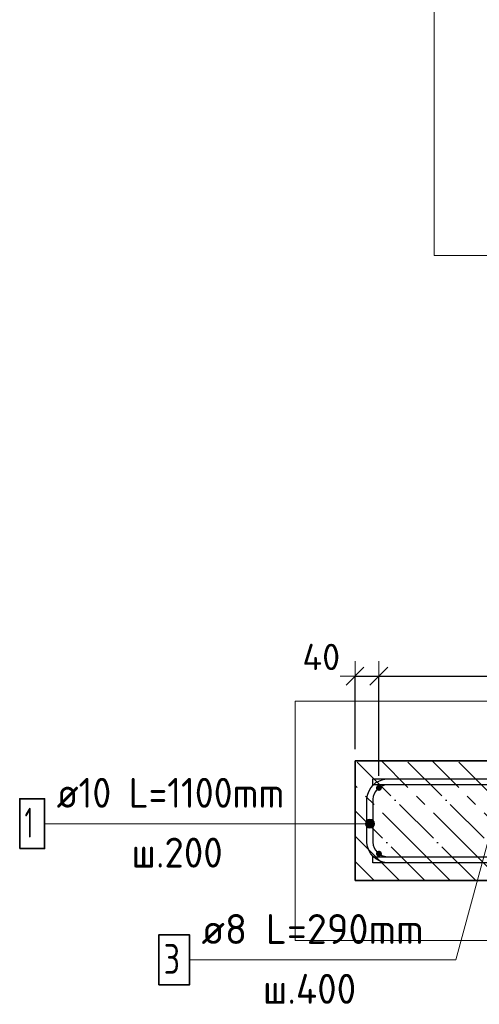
# Model space of a CAD drawing. Header units: millimetres. Extents: x -2995 to 60896, y -2809 to 57831.
# Tile 119 of 169: x 55277 to 56045, y 21045 to 22691. Entities that reach past the tile are written whole.
import ezdxf

# ---------------------------------------------------------------- set-up
doc = ezdxf.new("R2010")
doc.units = ezdxf.units.MM
doc.header["$PDMODE"] = 65
doc.linetypes.add('______11', pattern=[100, 80, -10, 0, -10])
doc.linetypes.add('______5', pattern=[220, 160, -20, 20, -20])
for name, color, linetype, lineweight in [('Standard', 7, 'Continuous', 25), ('Арм.стержн. Арматура края', 96, 'Continuous', 35), ('Арм.стержн. вертикальными 1', 22, 'Continuous', 35), ('Арм.стержн.горизонт. 1', 180, 'Continuous', 35), ('Размерная линия_ общее', 7, 'Continuous', 13)]:
    doc.layers.add(name, color=color, linetype=linetype, lineweight=lineweight)
doc.layers.add('Арм.стержн.Стяжки', color=7, linetype='Continuous', lineweight=35, true_color=0x501e0f)
doc.styles.add('ISOCPEUR', font='ISOCPEUR')
doc.dimstyles.new('DIMSTYLE_3', dxfattribs={"dimtxt": 44, "dimasz": 50, "dimexe": 0, "dimexo": 0, "dimgap": 22, "dimtad": 2, "dimdec": 0, "dimrnd": 5, "dimzin": 12, "dimdsep": 46, "dimtxsty": 'ISOCPEUR', "dimblk1": 'ALL_ML_STRICH', "dimblk2": 'ALL_ML_STRICH', "dimsah": 1, "dimcen": 0, "dimclrd": 7, "dimclre": 256, "dimclrt": 7, "dimadec": 0, "dimazin": 0, "dimtfac": 1, "dimtdec": 0, "dimtix": 1, "dimtmove": 2, "dimatfit": 3, "dimfxl": 0, "dimtvp": 1.2, "dimtzin": 0, "dimlwd": 0, "dimlwe": -3, "dimarcsym": 0})
doc.dimstyles.new('DIMSTYLE_5', dxfattribs={"dimtxt": 44, "dimasz": 50, "dimexe": 0, "dimexo": 0, "dimgap": 22, "dimtad": 2, "dimdec": 0, "dimrnd": 5, "dimzin": 12, "dimdsep": 46, "dimtxsty": 'ISOCPEUR', "dimblk1": 'ALL_ML_STRICH', "dimblk2": 'ALL_ML_STRICH', "dimsah": 1, "dimcen": 0, "dimclrd": 7, "dimclre": 256, "dimclrt": 7, "dimadec": 0, "dimazin": 0, "dimtfac": 1, "dimtdec": 0, "dimtix": 1, "dimtmove": 2, "dimatfit": 3, "dimfxl": 0, "dimtzin": 0, "dimlwd": 0, "dimlwe": -3, "dimarcsym": 0})

# ---------------------------------------------------------------- blocks, each defined once
blk = doc.blocks.new('ALL_ML_STRICH')
at = {"color": 0, "linetype": 'ByBlock', "lineweight": -2}
for p, q in [((0, -0.5), (0, 0.5)), ((-1, 0), (0.5, 0)), ((-0.3, -0.3), (0.3, 0.3))]:
    blk.add_line(p, q, dxfattribs=at)
blk = doc.blocks.new('*D91')
at = {"layer": 'DEFPOINTS', "color": 7, "linetype": 'Continuous', "lineweight": 13, "transparency": 33554687}
for p in [(55837.2, 21593.7), (55837.2, 21451.8), (55877.2, 21406.8)]:
    blk.add_point(p, dxfattribs=at)
at = {"layer": 'Размерная линия_ общее', "color": 253, "linetype": 'Continuous', "lineweight": -2, "true_color": 0xa0a0a0, "transparency": 33554687}
for p, q in [((55837.2, 21471.8), (55837.2, 21593.7)), ((55877.2, 21426.8), (55877.2, 21593.7))]:
    blk.add_line(p, q, dxfattribs=at)
at = {"layer": 'Размерная линия_ общее', "color": 7, "linetype": 'Continuous', "lineweight": -2, "transparency": 33554687}
blk.add_line((55837.2, 21593.7), (55877.2, 21593.7), dxfattribs=at)
at = {"layer": 'Размерная линия_ общее', "color": 7, "linetype": 'Continuous', "lineweight": 13, "transparency": 33554687, "xscale": 50, "yscale": 50, "zscale": 50, "rotation": 180}
blk.add_blockref('ALL_ML_STRICH', (55837.2, 21593.7), dxfattribs=at)
at = {"layer": 'Размерная линия_ общее', "color": 7, "linetype": 'Continuous', "lineweight": 13, "transparency": 33554687, "xscale": 50, "yscale": 50, "zscale": 50}
blk.add_blockref('ALL_ML_STRICH', (55877.2, 21593.7), dxfattribs=at)
at = {"layer": 'Размерная линия_ общее', "color": 7, "linetype": 'Continuous', "lineweight": 13, "transparency": 33554687, "insert": (55780.8, 21625.7), "char_height": 44, "width": 88, "attachment_point": 5, "style": 'ISOCPEUR'}
blk.add_mtext('\\A1;{40}', dxfattribs=at)
blk = doc.blocks.new('*D92')
at = {"layer": 'DEFPOINTS', "color": 7, "linetype": 'Continuous', "lineweight": 13, "transparency": 33554687}
for p in [(55877.2, 21593.7), (55877.2, 21406.8), (57077.2, 21406.8)]:
    blk.add_point(p, dxfattribs=at)
at = {"layer": 'Размерная линия_ общее', "color": 253, "linetype": 'Continuous', "lineweight": -2, "true_color": 0xa0a0a0, "transparency": 33554687}
for p, q in [((55877.2, 21426.8), (55877.2, 21593.7)), ((57077.2, 21426.8), (57077.2, 21593.7))]:
    blk.add_line(p, q, dxfattribs=at)
at = {"layer": 'Размерная линия_ общее', "color": 7, "linetype": 'Continuous', "lineweight": -2, "transparency": 33554687}
blk.add_line((55877.2, 21593.7), (57077.2, 21593.7), dxfattribs=at)
at = {"layer": 'Размерная линия_ общее', "color": 7, "linetype": 'Continuous', "lineweight": 13, "transparency": 33554687, "xscale": 50, "yscale": 50, "zscale": 50, "rotation": 180}
blk.add_blockref('ALL_ML_STRICH', (55877.2, 21593.7), dxfattribs=at)
at = {"layer": 'Размерная линия_ общее', "color": 7, "linetype": 'Continuous', "lineweight": 13, "transparency": 33554687, "xscale": 50, "yscale": 50, "zscale": 50}
blk.add_blockref('ALL_ML_STRICH', (57077.2, 21593.7), dxfattribs=at)
at = {"layer": 'Размерная линия_ общее', "color": 7, "linetype": 'Continuous', "lineweight": 13, "transparency": 33554687, "insert": (56343.2, 21647.7), "char_height": 44, "width": 2.2, "attachment_point": 1, "line_spacing_factor": 0.60241, "style": 'ISOCPEUR'}
blk.add_mtext('\\W0.91;6х200=1200', dxfattribs=at)

msp = doc.modelspace()

# ---------------------------------------------------------------- hatches: boundary and pattern name
at = {"layer": 'Арм.стержн. Арматура края', "linetype": 'Continuous', "lineweight": 13, "transparency": 33554687}
for points in [[(55855.7, 21343.2), (55855.7, 21350.7), (55854.7, 21346.9)], [(55855.7, 21350.7), (55858.4, 21340.5), (55858.4, 21353.4)], [(55855.7, 21350.7), (55855.7, 21343.2), (55858.4, 21340.5)], [(55858.4, 21353.4), (55862.2, 21339.4), (55862.2, 21354.4)], [(55858.4, 21353.4), (55858.4, 21340.5), (55862.2, 21339.4)], [(55862.2, 21354.4), (55862.2, 21339.4), (55865.9, 21340.5)], [(55862.2, 21354.4), (55865.9, 21340.5), (55865.9, 21353.4)], [(55865.9, 21353.4), (55865.9, 21340.5), (55868.6, 21343.2)], [(55865.9, 21353.4), (55868.6, 21343.2), (55868.6, 21350.7)], [(55868.6, 21350.7), (55868.6, 21343.2), (55869.7, 21346.9)]]:
    msp.add_hatch(color=7, dxfattribs=at).paths.add_polyline_path(points)
at = {"layer": 'Арм.стержн. вертикальными 1', "linetype": 'Continuous', "lineweight": 50, "transparency": 33554687}
for points in [[(55877.2, 21401.8), (55879.1, 21402.2), (55880.7, 21403.3), (55881.8, 21404.9), (55882.2, 21406.8), (55881.8, 21408.7), (55880.7, 21410.3), (55879.1, 21411.4), (55877.2, 21411.8), (55875.3, 21411.4), (55873.7, 21410.3), (55872.6, 21408.7), (55872.2, 21406.8), (55872.6, 21404.9), (55873.7, 21403.3), (55875.3, 21402.2)], [(55877.2, 21401.8), (55879.1, 21402.2), (55880.7, 21403.3), (55881.8, 21404.9), (55882.2, 21406.8), (55881.8, 21408.7), (55880.7, 21410.3), (55879.1, 21411.4), (55877.2, 21411.8), (55875.3, 21411.4), (55873.7, 21410.3), (55872.6, 21408.7), (55872.2, 21406.8), (55872.6, 21404.9), (55873.7, 21403.3), (55875.3, 21402.2)], [(55877.2, 21291.8), (55879.1, 21292.2), (55880.7, 21293.3), (55881.8, 21294.9), (55882.2, 21296.8), (55881.8, 21298.7), (55880.7, 21300.3), (55879.1, 21301.4), (55877.2, 21301.8), (55875.3, 21301.4), (55873.7, 21300.3), (55872.6, 21298.7), (55872.2, 21296.8), (55872.6, 21294.9), (55873.7, 21293.3), (55875.3, 21292.2)], [(55877.2, 21291.8), (55879.1, 21292.2), (55880.7, 21293.3), (55881.8, 21294.9), (55882.2, 21296.8), (55881.8, 21298.7), (55880.7, 21300.3), (55879.1, 21301.4), (55877.2, 21301.8), (55875.3, 21301.4), (55873.7, 21300.3), (55872.6, 21298.7), (55872.2, 21296.8), (55872.6, 21294.9), (55873.7, 21293.3), (55875.3, 21292.2)]]:
    msp.add_hatch(color=4, dxfattribs=at).paths.add_polyline_path(points)

# ---------------------------------------------------------------- linework, layer by layer
at = {"layer": 'Standard', "color": 7, "linetype": 'Continuous', "lineweight": 13, "transparency": 33554687}
for points in [[(55969.5, 22296.8), (56822.4, 22296.8), (56822.4, 26202.3), (55969.5, 26202.3), (55969.5, 22296.8)], [(55737.2, 21551.8), (55737.2, 21151.8), (57387.2, 21151.8), (57387.2, 21551.8), (55737.2, 21551.8)]]:
    msp.add_lwpolyline(points, dxfattribs=at)
at = {"layer": 'Арм.стержн. Арматура края', "color": 7, "linetype": 'Continuous', "lineweight": 13, "transparency": 33554687}
for p, q in [((55862.2, 21354.4), (55862.2, 21354.4)), ((55318.5, 21346.9), (55803.5, 21346.9)), ((55803.5, 21346.9), (55862.2, 21346.9)), ((55854.7, 21346.9), (55854.7, 21346.9)), ((55862.2, 21339.4), (55862.2, 21339.4)), ((55869.7, 21346.9), (55869.7, 21346.9))]:
    msp.add_line(p, q, dxfattribs=at)
at = {"layer": 'Арм.стержн. Арматура края', "color": 4, "linetype": 'Continuous', "lineweight": 25, "transparency": 33554687}
for points in [[(56357.2, 21281.8), (55890.5, 21281.8), (55884.4, 21282.6), (55878.1, 21284.7), (55872.2, 21288), (55867.4, 21292), (55863.4, 21296.8), (55860.1, 21302.7), (55858, 21309), (55857.2, 21315.1), (55857.2, 21388.4), (55858, 21394.5), (55860.1, 21400.9), (55863.4, 21406.7), (55867.4, 21411.6), (55872.2, 21415.6), (55878.1, 21418.8), (55884.4, 21420.9), (55890.5, 21421.8), (56357.2, 21421.8)], [(56357.2, 21281.8), (55890.5, 21281.8), (55884.4, 21282.6), (55878.1, 21284.7), (55872.2, 21288), (55867.4, 21292), (55863.4, 21296.8), (55860.1, 21302.7), (55858, 21309), (55857.2, 21315.1), (55857.2, 21388.4), (55858, 21394.5), (55860.1, 21400.9), (55863.4, 21406.7), (55867.4, 21411.6), (55872.2, 21415.6), (55878.1, 21418.8), (55884.4, 21420.9), (55890.5, 21421.8), (56357.2, 21421.8)], [(56357.2, 21411.8), (55891.2, 21411.8), (55886.7, 21411.2), (55882.1, 21409.7), (55877.9, 21407.3), (55874.5, 21404.5), (55871.7, 21401), (55869.3, 21396.8), (55867.8, 21392.3), (55867.2, 21387.7), (55867.2, 21315.8), (55867.8, 21311.3), (55869.3, 21306.7), (55871.7, 21302.5), (55874.5, 21299.1), (55877.9, 21296.3), (55882.1, 21293.9), (55886.7, 21292.4), (55891.2, 21291.8), (56357.2, 21291.8)], [(56357.2, 21411.8), (55891.2, 21411.8), (55886.7, 21411.2), (55882.1, 21409.7), (55877.9, 21407.3), (55874.5, 21404.5), (55871.7, 21401), (55869.3, 21396.8), (55867.8, 21392.3), (55867.2, 21387.7), (55867.2, 21315.8), (55867.8, 21311.3), (55869.3, 21306.7), (55871.7, 21302.5), (55874.5, 21299.1), (55877.9, 21296.3), (55882.1, 21293.9), (55886.7, 21292.4), (55891.2, 21291.8), (56357.2, 21291.8)]]:
    msp.add_lwpolyline(points, dxfattribs=at)
at = {"layer": 'Арм.стержн. Арматура края', "color": 7, "linetype": 'Continuous', "lineweight": 35, "transparency": 33554687}
msp.add_lwpolyline([(55276.8, 21305.3), (55318.5, 21305.3), (55318.5, 21388.6), (55276.8, 21388.6), (55276.8, 21305.3)], dxfattribs=at)
at = {"layer": 'Арм.стержн. Арматура края', "color": 7, "linetype": 'Continuous', "lineweight": 13, "transparency": 33554687}
msp.add_circle((55862.2, 21346.9), 7.5, dxfattribs=at)
at = {"layer": 'Арм.стержн.горизонт. 1', "color": 52, "linetype": 'Continuous', "lineweight": 25, "transparency": 33554687}
for p, q in [((55837.2, 21451.8), (55837.2, 21451.8)), ((55837.2, 21251.8), (55837.2, 21251.8))]:
    msp.add_line(p, q, dxfattribs=at)
at = {"layer": 'Арм.стержн.горизонт. 1', "color": 4, "linetype": 'Continuous', "lineweight": 25, "transparency": 33554687}
for points in [[(55867.2, 21421.8), (57257.2, 21421.8), (57257.2, 21411.8), (55867.2, 21411.8), (55867.2, 21421.8)], [(55867.2, 21421.8), (57257.2, 21421.8), (57257.2, 21411.8), (55867.2, 21411.8), (55867.2, 21421.8)], [(55867.2, 21291.8), (57257.2, 21291.8), (57257.2, 21281.8), (55867.2, 21281.8), (55867.2, 21291.8)], [(55867.2, 21291.8), (57257.2, 21291.8), (57257.2, 21281.8), (55867.2, 21281.8), (55867.2, 21291.8)]]:
    msp.add_lwpolyline(points, dxfattribs=at)
at = {"layer": 'Арм.стержн.Стяжки', "color": 7, "linetype": 'Continuous', "lineweight": 13, "transparency": 33554687}
for p, q in [((56005.7, 21119.2), (56067.2, 21345.3)), ((55560.7, 21119.2), (56005.7, 21119.2))]:
    msp.add_line(p, q, dxfattribs=at)
at = {"layer": 'Арм.стержн.Стяжки', "color": 7, "linetype": 'Continuous', "lineweight": 35, "transparency": 33554687}
msp.add_lwpolyline([(55509.1, 21077.6), (55560.7, 21077.6), (55560.7, 21160.9), (55509.1, 21160.9), (55509.1, 21077.6)], dxfattribs=at)
at = {"layer": 'Размерная линия_ общее', "color": 7, "linetype": 'Continuous', "lineweight": 35, "transparency": 33554687}
for p, q in [((57287.2, 21451.8), (55837.2, 21451.8)), ((55837.2, 21451.8), (55837.2, 21251.8)), ((55837.2, 21251.8), (57287.2, 21251.8))]:
    msp.add_line(p, q, dxfattribs=at)
at = {"layer": 'Размерная линия_ общее', "color": 253, "linetype": '______11', "lineweight": -3, "true_color": 0xababab, "transparency": 33554687}
for p, q in [((56038.9, 21251.8), (55838.9, 21451.8)), ((56123.7, 21251.8), (55923.7, 21451.8)), ((56208.6, 21251.8), (56008.6, 21451.8)), ((55954, 21251.8), (55837.2, 21368.6)), ((55869.1, 21251.8), (55837.2, 21283.7))]:
    msp.add_line(p, q, dxfattribs=at)
at = {"layer": 'Размерная линия_ общее', "color": 253, "linetype": '______5', "lineweight": -3, "true_color": 0xababab, "transparency": 33554687}
for p, q in [((56081.3, 21251.8), (55881.3, 21451.8)), ((56166.1, 21251.8), (55966.1, 21451.8)), ((55996.4, 21251.8), (55837.2, 21411)), ((55911.6, 21251.8), (55837.2, 21326.2))]:
    msp.add_line(p, q, dxfattribs=at)

# ---------------------------------------------------------------- texts
at = {"layer": 'Арм.стержн. Арматура края', "color": 7, "linetype": 'Continuous', "lineweight": 25, "transparency": 33554687, "char_height": 50, "attachment_point": 7, "style": 'ISOCPEUR'}
for s, insert, width in [('\\W0.92;ø10 L=1100mm ', (55338.5, 21373.6), 467.782), ('\\W0.56;1', (55285.2, 21323.6), 38.889), ('\\W0.95;ш.200 ', (55463.5, 21273.6), 218.666)]:
    msp.add_mtext(s, dxfattribs=dict(at, insert=insert, width=width))
at = {"layer": 'Арм.стержн.Стяжки', "color": 7, "linetype": 'Continuous', "lineweight": 25, "transparency": 33554687, "char_height": 50, "attachment_point": 7, "style": 'ISOCPEUR'}
for s, insert, width in [('\\W0.98;ø8 L=290mm ', (55580.7, 21145.9), 429.211), ('\\W0.78;3', (55517.4, 21095.9), 54.401), ('\\W0.95;ш.400 ', (55683.2, 21045.9), 223.706)]:
    msp.add_mtext(s, dxfattribs=dict(at, insert=insert, width=width))

# ---------------------------------------------------------------- dimensions: what is measured, and where the dimension line sits
at = {"layer": 'Размерная линия_ общее', "color": 7, "linetype": 'Continuous', "lineweight": 13, "transparency": 33554687}
dim = msp.add_linear_dim(base=(55877.2, 21593.7), p1=(55837.2, 21471.8), p2=(55877.2, 21426.8), dimstyle='DIMSTYLE_3', override={"dimpost": '<>', "dimclrd": 7, "dimclre": 253, "dimclrt": 7, "dimlwd": 0, "dimlwe": 65533}, dxfattribs=at)
dim.commit()
dim.dimension.update_dxf_attribs({"geometry": '*D91', "text_midpoint": (55780.8, 21625.7), "dimtype": 160})
dim = msp.add_linear_dim(base=(57077.2, 21593.7), p1=(55877.2, 21426.8), p2=(57077.2, 21426.8), text='\\W0.91;6х200=1200', dimstyle='DIMSTYLE_5', override={"dimpost": '<>', "dimclrd": 7, "dimclre": 253, "dimclrt": 7, "dimlwd": 0, "dimlwe": 65533}, dxfattribs=at)
dim.commit()
dim.dimension.update_dxf_attribs({"geometry": '*D92', "text_midpoint": (56477.2, 21615.7), "dimtype": 160})

doc.saveas('drawing.dxf')
